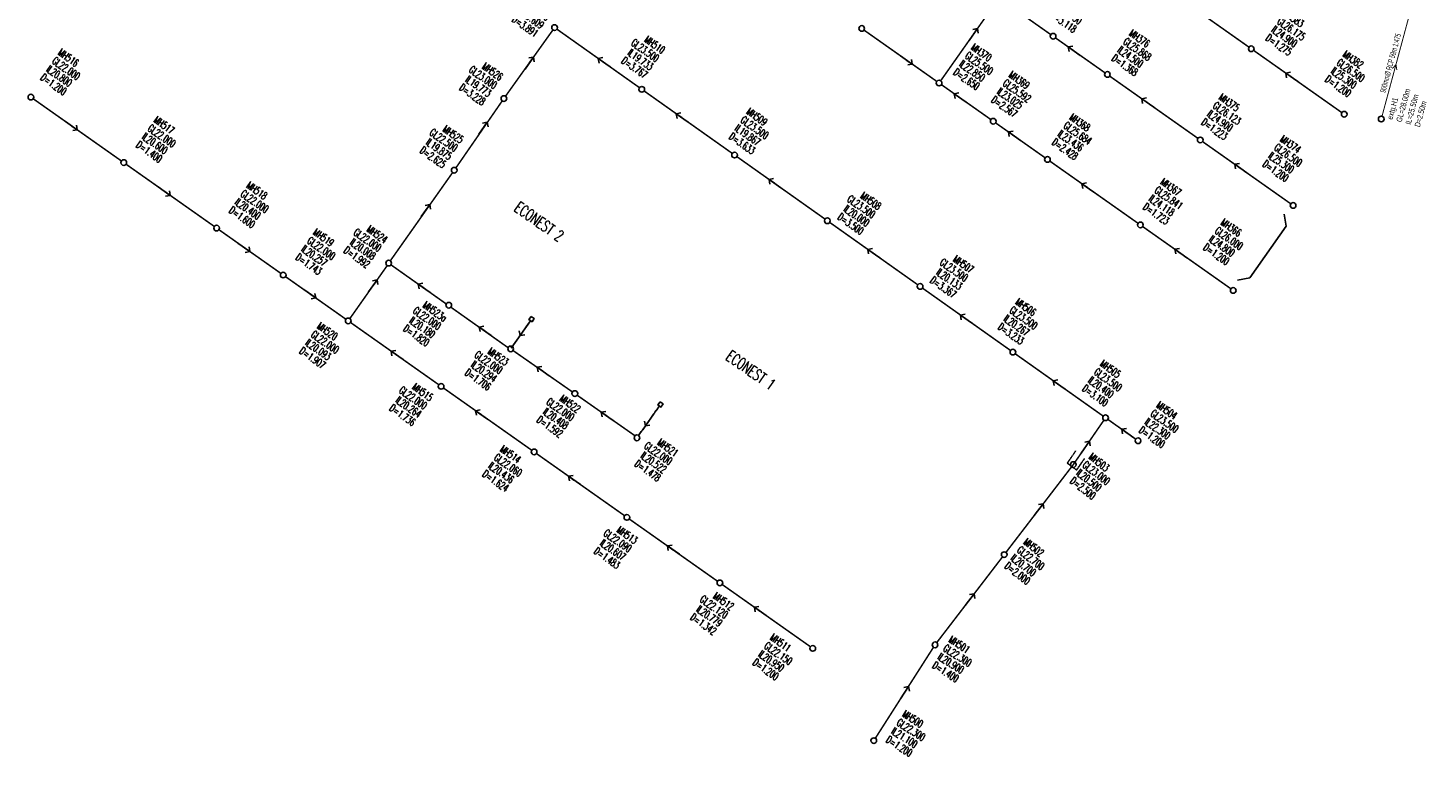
# Model space of a CAD drawing. Header units: millimetres. Extents: x -4184570 to 12269392, y -1733883 to 2875869.
# Tile 1 of 100: x -4078831 to -3339740, y 232910 to 619727. Entities that reach past the tile are written whole.
import ezdxf
from ezdxf.enums import TextEntityAlignment as Align

# ---------------------------------------------------------------- set-up
doc = ezdxf.new("R2010")
doc.units = ezdxf.units.MM
doc.header["$MEASUREMENT"] = 0
for name, pattern in [('CENTER', [50.8, 31.75, -6.35, 6.35, -6.35]), ('DASHED', [0.75, 0.5, -0.25]), ('HIDDEN', [0.375, 0.25, -0.125])]:
    doc.linetypes.add(name, pattern=pattern)
for name, color, linetype in [('#sew L', 140, 'Continuous'), ('#sew text', 3, 'Continuous'), ('Co_JRK-Paver Block', 30, 'Continuous'), ('JRK-PL031212', 253, 'Continuous'), ('pumping main', 30, 'CENTER'), ("RUMAH SESBUAH 3 TGKT 70'X170", 23, 'Continuous'), ('SEW-IC2', 26, 'HIDDEN'), ('SEW-LINE-450VCP', 244, 'Continuous'), ('SEW-LINE225VCP', 180, 'Continuous'), ('SEW-LINE225VCP2', 180, 'Continuous'), ('SEW-LINE300VCP', 33, 'Continuous'), ('SEW-LINE375VCP', 9, 'Continuous'), ('SEW-MH', 1, 'Continuous'), ('SEW-MH-TXT', 4, 'Continuous')]:
    doc.layers.add(name, color=color, linetype=linetype)
doc.layers.get("RUMAH SESBUAH 3 TGKT 70'X170").off()
doc.styles.add('MH.IL', font='swissck.ttf', dxfattribs={"width": 0.8})
doc.styles.add('MH2', font='romand.shx', dxfattribs={"width": 0.75, "height": 1800})
doc.styles.add('SEW-T', font='romand.shx', dxfattribs={"width": 0.65, "height": 3000})
doc.dimstyles.new('SEW-FLOW', dxfattribs={"dimscale": 1000, "dimtxt": 2, "dimasz": 3.5, "dimexe": 2, "dimexo": 2, "dimgap": 1, "dimtad": 1, "dimdec": 1, "dimdsep": 46, "dimlunit": 6, "dimtxsty": 'MH2', "dimblk1": 'OPEN90', "dimblk2": 'OPEN90', "dimsah": 1, "dimcen": 0, "dimclrd": 256, "dimclre": 256, "dimadec": 0, "dimazin": 0, "dimtfac": 1, "dimtdec": 1, "dimtix": 1, "dimtofl": 0, "dimtmove": 2, "dimatfit": 3, "dimldrblk": 'OPEN90', "dimfxl": 1, "dimtolj": 1, "dimtzin": 0, "dimarcsym": 0})

# ---------------------------------------------------------------- blocks, each defined once
blk = doc.blocks.new('_Open90')
at = {"layer": 'JRK-PL031212', "color": 0, "lineweight": -2}
for p, q in [((0, 0), (-1, 0)), ((-0.5, 0.5), (0, 0)), ((0, 0), (-0.5, -0.5))]:
    blk.add_line(p, q, dxfattribs=at)
blk = doc.blocks.new('A$C71E26455')
at = {"layer": '#sew L', "linetype": 'CENTER', "ltscale": 5000}
blk.add_line((-327105, 89162), (-327050, 106854, 0), dxfattribs=at)
at = {"layer": '#sew L', "linetype": 'DASHED', "ltscale": 5000}
blk.add_line((-245560, 89937), (-245499, 108997), dxfattribs=at)
at = {"layer": '#sew L', "ltscale": 5, "const_width": 500}
for points in [[(-20700, 453043), (-39887, 506100)], [(-30690, 476782), (-30294, 479572), (-28300, 477580)]]:
    blk.add_lwpolyline(points, dxfattribs=at)
at = {"layer": '#sew L', "ltscale": 5}
blk.add_lwpolyline([(-246496, 110997), (-244496, 110997), (-244496, 108997), (-246496, 108997)], close=True, dxfattribs=at)
at = {"layer": '#sew L', "ltscale": 5, "elevation": 0}
blk.add_lwpolyline([(-328050, 108854), (-326050, 108854), (-326050, 106854), (-328050, 106854)], close=True, dxfattribs=at)
at = {"layer": '#sew L', "linetype": 'Continuous', "ltscale": 5}
blk.add_circle((-20189, 451632), 1500, dxfattribs=at)
at = {"layer": 'Co_JRK-Paver Block', "ltscale": 5, "const_width": 800, "elevation": 0}
blk.add_lwpolyline([(-327050, 106854), (-327110, 89162)], dxfattribs=at)
at = {"layer": 'Co_JRK-Paver Block', "ltscale": 5, "const_width": 800}
blk.add_lwpolyline([(-245562, 89937), (-245520, 108997)], dxfattribs=at)
at = {"layer": 'pumping main', "ltscale": 5}
blk.add_lwpolyline([(-51866, 215773), (-51808, 207775), (-45710, 207637), (-45764, 214952)], dxfattribs=at)
at = {"layer": 'SEW-LINE-450VCP', "ltscale": 8, "const_width": 800}
for points in [[(-405369, 239334), (-405818, 196304)], [(-405818, 193304), (-405582, 150271)]]:
    blk.add_lwpolyline(points, dxfattribs=at)
at = {"layer": 'SEW-LINE225VCP', "ltscale": 8, "const_width": 800}
for points in [[(-156150, 442820), (-99150, 442645)], [(-96150, 442635), (-39151, 442460)], [(-222131, 386659), (-222291, 334796)], [(-220626, 388155), (-188627, 388056)], [(-185627, 388047), (-153627, 387948)], [(-150627, 387939), (-93627, 387763)], [(-150627, 387939), (-93627, 387763)], [(-90627, 387754), (-33627, 387578)], [(-270795, 333445), (-223796, 333300)], [(-220796, 333291), (-188796, 333192)], [(-185796, 333183), (-153796, 333084)], [(-150796, 333075), (-93796, 332900)], [(-90796, 332890), (-33796, 332715)]]:
    blk.add_lwpolyline(points, dxfattribs=at)
at = {"layer": 'SEW-LINE300VCP', "ltscale": 8, "const_width": 800}
for points in [[(-350447, 240571), (-403865, 240851)], [(-290448, 240257), (-347447, 240555)], [(-230449, 239942), (-287448, 240241)], [(-170449, 239628), (-227449, 239927)], [(-110450, 239314), (-167450, 239612)], [(-50489, 238999), (-107450, 239298)], [(-48758, 207502), (-48978, 237492)], [(-29489, 238889), (-47489, 238984)], [(-51321, 150636), (-48834, 207503)], [(-53942, 90693), (-51452, 147639)], [(-368589, 88571), (-404318, 88736)], [(-328579, 88387), (-365617, 88558)], [(-287318, 88736), (-325602, 88647)], [(-247035, 88736), (-284318, 88736)], [(-51541, 30747), (-53944, 87696)], [(-609317, 52200), (-552317, 52024)], [(-549317, 52015), (-492317, 51839)], [(-489318, 51830), (-449318, 51706)], [(-446318, 51697), (-407318, 51577)], [(-404318, 51568), (-347318, 51392)], [(-344318, 51383), (-287318, 51207)], [(-284318, 51198), (-227319, 51022)], [(-224319, 51013), (-167319, 50837)], [(-164319, 50828), (-107319, 50652)]]:
    blk.add_lwpolyline(points, dxfattribs=at)
at = {"layer": 'SEW-LINE375VCP', "ltscale": 8, "const_width": 800}
for points in [[(-405589, 147271), (-405813, 90271)], [(-405712, 87275), (-405818, 53072)]]:
    blk.add_lwpolyline(points, dxfattribs=at)
at = {"layer": 'SEW-MH', "ltscale": 0.5}
for centre in [(-97650, 442640), (-37651, 442455), (-187127, 388051), (-152127, 387944), (-92127, 387759), (-32127, 387574), (-272295, 333450), (-222296, 333296), (-187296, 333188), (-152296, 333080), (-92296, 332895), (-32296, 332710), (-405365, 240834), (-348947, 240563), (-288948, 240249), (-228949, 239934), (-168950, 239620), (-108950, 239306), (-48989, 238991), (-27989, 238881), (-48769, 209002), (-405818, 194804), (-405585, 148771), (-51386, 149138), (-405818, 88771), (-367102, 88770), (-327102, 88647), (-285818, 88736), (-245565, 88437), (-54008, 89195), (-610817, 52204), (-550817, 52019), (-490818, 51834), (-447818, 51702), (-405818, 51572), (-345818, 51387), (-285818, 51202), (-225819, 51017), (-225819, 51017), (-165819, 50833), (-165819, 50833), (-105819, 50648), (-51478, 29248)]:
    blk.add_circle(centre, 1500, dxfattribs=at)
at = {"layer": '#sew text', "ltscale": 5, "style": 'MH.IL', "width": 0.65}
blk.add_text('900mm%%C RCP 59m 1:475', height=3000, rotation=109.860714, dxfattribs=at).set_placement((-31723, 479119), align=Align.CENTER)
at = {"layer": '#sew text', "ltscale": 5, "insert": (-17859, 453526), "char_height": 3000, "width": 234761.9, "attachment_point": 1, "rotation": 109.860595, "style": 'MH.IL'}
blk.add_mtext('extg.H1\\PGL=28.00m\\PIL=25.50m\\PD=2.50m', dxfattribs=at)
at = {"layer": 'SEW-MH-TXT', "line_spacing_factor": 0.8, "style": 'SEW-T'}
for s, insert, char_height, width, attachment_point, rotation in [('MH383\\PGL26.175\\PIL24.900\\PD=1.275', (-94553, 460684), 4000, 20784.88, 4, 359.823373), ('MH382\\PGL26.500\\PIL25.300\\PD=1.200', (-56361, 460822), 4000, 20784.88, 4, 359.823373), ('MH377\\PGL25.684\\PIL22.750\\PD=3.118', (-194541, 405442), 4000, 20784.88, 4, 359.823373), ('MH376\\PGL25.868\\PIL24.500\\PD=1.368', (-155012, 405283), 4000, 20784.88, 4, 359.823373), ('MH375\\PGL26.123\\PIL24.900\\PD=1.223', (-96855, 404766), 4000, 20784.88, 4, 359.823373), ('MH374\\PGL26.500\\PIL25.300\\PD=1.200', (-57743, 405248), 4000, 20784.88, 4, 359.823373), ('MH370\\PGL25.500\\PIL22.850\\PD=2.650', (-219198, 351339), 4000, 20784.88, 4, 359.823373), ('MH369\\PGL25.592\\PIL23.025\\PD=2.567', (-194505, 350863), 4000, 20784.88, 4, 359.823373), ('MH368\\PGL25.684\\PIL23.436\\PD=2.428', (-155454, 350896), 4000, 20784.88, 4, 359.823373), ('MH367\\PGL25.841\\PIL24.118\\PD=1.723', (-96465, 350514), 4000, 20784.88, 4, 359.823373), ('MH366\\PGL26.000\\PIL24.800\\PD=1.200', (-58165, 351268), 4000, 20784.88, 4, 359.823373), ('MH510\\PGL23.500\\PIL19.733\\PD=3.767', (-351010, 255714), 4000, 20784.88, 6, 359.823373), ('MH509\\PGL23.500\\PIL19.867\\PD=3.633', (-296788, 255546), 4000, 20784.88, 4, 359.823373), ('MH508\\PGL23.500\\PIL20.000\\PD=3.500', (-210234, 253625), 4000, 20784.88, 6, 359.823373), ('MH507\\PGL23.500\\PIL20.133\\PD=3.367', (-151020, 254283), 4000, 20784.88, 6, 359.823373), ('MH506\\PGL23.500\\PIL20.267\\PD=3.233', (-122912, 254690), 4000, 20784.88, 4, 359.823373), ('MH505\\PGL23.500\\PIL20.400\\PD=3.100', (-67692, 253650), 4000, 20784.88, 4, 359.049979), ('MH504\\PGL23.500\\PIL22.300\\PD=1.200', (-30673, 252757), 4000, 20784.88, 4, 359.823373), ('MH527\\PGL23.500\\PIL19.609\\PD=3.891', (-410863, 240505), 4000, 20784.88, 6, 359.823373), ('MH503\\PGL23.000\\PIL20.500\\PD=2.500', (-44653, 210087), 4000, 20784.88, 4, 356.995842), ('MH526\\PGL23.000\\PIL19.773\\PD=3.228', (-412999, 195012), 4000, 20784.88, 6, 359.823373), ('MH525\\PGL22.500\\PIL19.875\\PD=2.625', (-411037, 155938), 4000, 20784.88, 6, 359.823373), ('MH502\\PGL22.700\\PIL20.700\\PD=2.000', (-47206, 153466), 4000, 20784.88, 4, 356.995842), ('ECONEST 2', (-353347, 152333), 6000, 42216.76, 5, 359.823373), ('ECONEST 1', (-216813, 152155), 6000, 42216.76, 5, 359.823373), ('MH524\\PGL22.000\\PIL20.008\\PD=1.992', (-413690, 89672), 4000, 20784.88, 6, 359.823373), ('MH521\\PGL22.000\\PIL20.522\\PD=1.478', (-223354, 85484), 4000, 20784.88, 6, 359.823373), ('MH501\\PGL22.300\\PIL20.900\\PD=1.400', (-49191, 88381), 4000, 20784.88, 4, 2.416456), ('MH516\\PGL22.000\\PIL20.800\\PD=1.200', (-612438, 72639), 4000, 20784.88, 4, 359.823373), ('MH517\\PGL22.000\\PIL20.600\\PD=1.400', (-550681, 72449), 4000, 20784.88, 4, 359.823373), ('MH518\\PGL22.000\\PIL20.400\\PD=1.600', (-490681, 72264), 4000, 20784.88, 4, 359.823373), ('MH519\\PGL22.000\\PIL20.257\\PD=1.743', (-447682, 72131), 4000, 20784.88, 4, 359.823373), ('MH523a\\PGL22.000\\PIL20.180\\PD=1.820', (-364278, 73861, 0), 4000, 20784.88, 6, 359.823373), ('MH523\\PGL22.000\\PIL20.294\\PD=1.706', (-324288, 73455), 4000, 20784.88, 6, 359.823373), ('MH522\\PGL22.000\\PIL20.408\\PD=1.592', (-278984, 74868, 0), 4000, 20784.88, 6, 359.823373), ('MH500\\PGL22.300\\PIL21.100\\PD=1.200', (-46764, 42191), 4000, 20784.88, 4, 2.416456), ('MH515\\PGL22.000\\PIL20.264\\PD=1.736', (-346192, 35253), 4000, 20784.88, 6, 359.823373), ('MH514\\PGL22.060\\PIL20.436\\PD=1.624', (-301262, 35022), 4000, 20784.88, 4, 359.823373), ('MH513\\PGL22.090\\PIL20.607\\PD=1.483', (-214501, 35404), 4000, 20784.88, 6, 359.823373), ('MH512\\PGL22.120\\PIL20.779\\PD=1.342', (-152817, 35977), 4000, 20784.88, 6, 359.823373), ('MH511\\PGL22.150\\PIL20.950\\PD=1.200', (-127399, 35365), 4000, 20784.88, 4, 359.823373), ('MH520\\PGL22.000\\PIL20.093\\PD=1.907', (-417668, 32775), 4000, 20784.88, 4, 359.823373)]:
    blk.add_mtext(s, dxfattribs=dict(at, insert=insert, char_height=char_height, width=width, attachment_point=attachment_point, rotation=rotation))
at = {"layer": 'Co_JRK-Paver Block', "ltscale": 5}
for points in [[(-327074, 97240, 0), (-327074, 104955, 0)], [(-245541, 96117), (-245541, 103833)]]:
    blk.add_leader(points, dimstyle='SEW-FLOW', override={"dimgap": 1, "dimtad": 0}, dxfattribs=at)
at = {"layer": 'SEW-LINE-450VCP', "ltscale": 8}
for points in [[(-405581, 221677), (-405605, 213962)], [(-405794, 179503), (-405818, 171788)]]:
    blk.add_leader(points, dimstyle='SEW-FLOW', override={"dimtad": 0}, dxfattribs=at)
at = {"layer": 'SEW-LINE225VCP', "ltscale": 8}
for points in [[(-75366, 442571), (-67651, 442547)], [(-177342, 388021), (-169627, 387998)], [(-129842, 387875), (-122127, 387851)], [(-69843, 387690), (-62127, 387666)], [(-222187, 368443), (-222211, 360727)], [(-239580, 333349), (-247295, 333373)], [(-212511, 333265), (-204796, 333242)], [(-177511, 333158), (-169796, 333134)], [(-130011, 333011), (-122296, 332987)], [(-70012, 332826), (-62296, 332802)]]:
    blk.add_leader(points, dimstyle='SEW-FLOW', override={"dimgap": 1, "dimtad": 0}, dxfattribs=at)
at = {"layer": 'SEW-LINE300VCP', "ltscale": 8}
for points, override in [([(-326663, 240446), (-318947, 240406)], {"dimgap": 1, "dimtad": 0}), ([(-142808, 239483), (-135092, 239443)], {"dimgap": 1, "dimtad": 0}), ([(-82827, 239169), (-75112, 239128)], {"dimgap": 1, "dimtad": 0}), ([(-38489, 238936), (-30774, 238896)], {"dimgap": 1, "dimtad": 0}), ([(-48879, 223997), (-48822, 216281)], {"dimgap": 1, "dimtad": 0}), ([(-49909, 182924), (-50246, 175216)], {"dimgap": 1, "dimtad": 0}), ([(-52528, 123020), (-52865, 115312)], {"dimgap": 1, "dimtad": 0}), ([(-310011, 88758), (-302296, 88758)], {"dimgap": 1, "dimtad": 0}), ([(-268741, 88736), (-261026, 88736)], {"dimgap": 1, "dimtad": 0}), ([(-386670, 88677), (-378954, 88677)], {"dimgap": 1, "dimtad": 0}), ([(-347314, 88586), (-339599, 88586)], {"dimgap": 1, "dimtad": 0}), ([(-52905, 63076), (-52580, 55367)], {"dimgap": 1, "dimtad": 0}), ([(-580817, 52112), (-588532, 52136)], {"dimtad": 0}), ([(-520817, 51927), (-528533, 51951)], {"dimtad": 0}), ([(-469318, 51768), (-477033, 51792)], {"dimtad": 0}), ([(-426818, 51637), (-434533, 51661)], {"dimtad": 0}), ([(-378095, 51487), (-370380, 51463)], {"dimtad": 0}), ([(-323534, 51319), (-315818, 51295)], {"dimtad": 0}), ([(-263534, 51134), (-255819, 51110)], {"dimgap": 1, "dimtad": 0}), ([(-199677, 50937), (-191961, 50913)], {"dimgap": 1, "dimtad": 0}), ([(-143535, 50764), (-135819, 50740)], {"dimgap": 1, "dimtad": 0})]:
    blk.add_leader(points, dimstyle='SEW-FLOW', override=override, dxfattribs=at)
at = {"layer": 'SEW-LINE375VCP', "ltscale": 8}
for points, override in [([(-377156, 240711), (-369441, 240671)], {"dimgap": 1, "dimtad": 0}), ([(-266664, 240132), (-258948, 240092)], {"dimgap": 1, "dimtad": 0}), ([(-202807, 239797), (-195091, 239757)], {"dimgap": 1, "dimtad": 0}), ([(-405794, 126486), (-405818, 118771)], {"dimtad": 0}), ([(-405741, 77989), (-405765, 70274)], {"dimtad": 0})]:
    blk.add_leader(points, dimstyle='SEW-FLOW', override=override, dxfattribs=at)
blk = doc.blocks.new('A$C3E205506')
at = {"layer": 'SEW-IC2', "ltscale": 5, "rotation": 325.0016}
blk.add_blockref('A$C71E26455', (479874, -44650), dxfattribs=at)
blk = doc.blocks.new('A$C9429103f')
at = {"layer": 'SEW-LINE225VCP2', "ltscale": 5}
blk.add_blockref('A$C3E205506', (98254, 519203), dxfattribs=at)

msp = doc.modelspace()

# ---------------------------------------------------------------- linework, layer by layer
at = {"color": 6, "ltscale": 5}
msp.add_lwpolyline([(-3415625.2, 521562.4), (-3414530.9, 515189.9), (-3433884.2, 487811.5), (-3440256.7, 486717.1)], dxfattribs=at)

# ---------------------------------------------------------------- block references
at = {"layer": "RUMAH SESBUAH 3 TGKT 70'X170", "color": 6, "ltscale": 5}
msp.add_blockref('A$C9429103f', (-4185038.2, -284389.7), dxfattribs=at)

doc.saveas('drawing.dxf')
